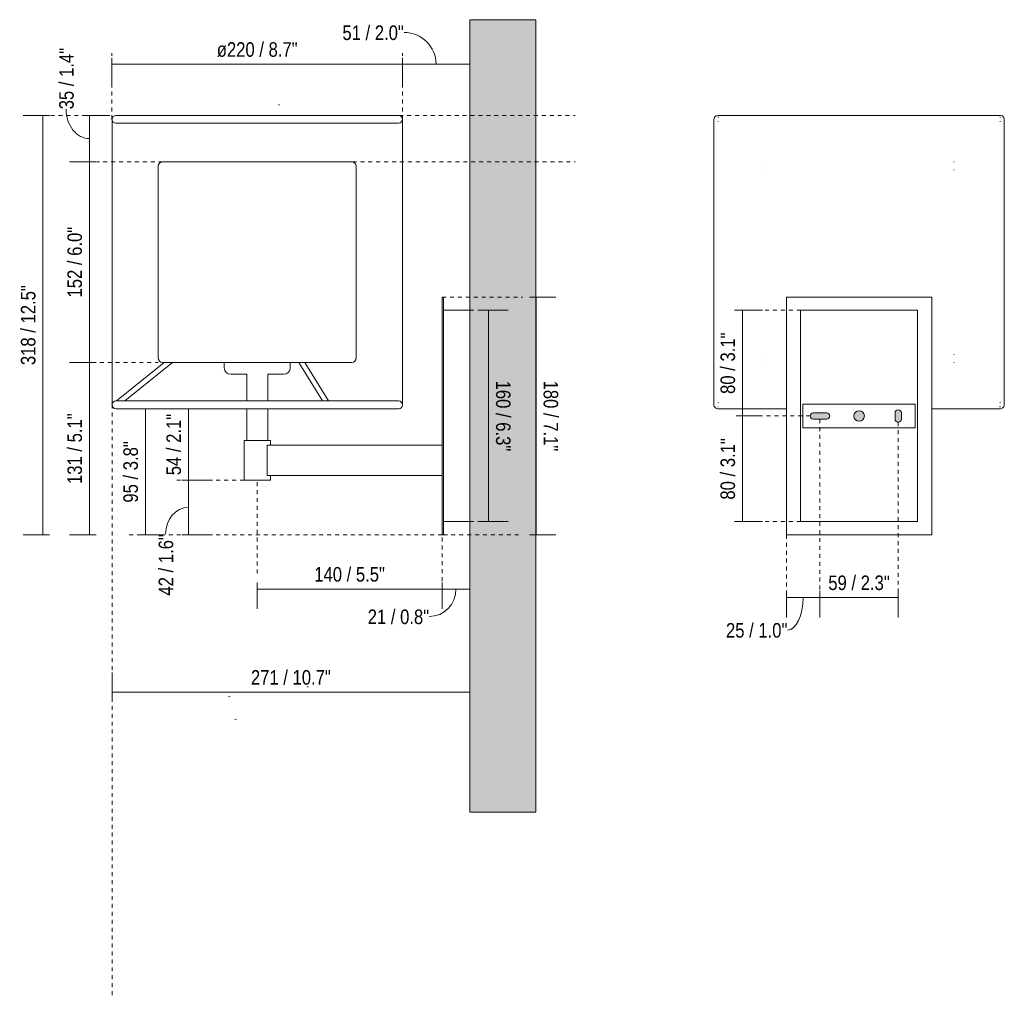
# Model space of a CAD drawing. Header units: millimetres. Extents: x -6760 to -4511, y -141 to 6739.
# Tile 2 of 3: x -5257 to -4511, y -141 to 600. Entities that reach past the tile are written whole.
import ezdxf

# ---------------------------------------------------------------- set-up
doc = ezdxf.new("R2010")
doc.units = ezdxf.units.MM
doc.linetypes.add('Dash', pattern=[6, 3, -3])
doc.linetypes.add('Hidden', pattern=[7.14375, 4.7625, -2.38125])
doc.layers.add('A-ANNO-DIMS', color=7, linetype='Dash', lineweight=9, true_color=0xd2d2d2)
for name, color, linetype, lineweight in [('A-ANNO-DIMS-5', 7, 'Continuous', 9), ('A-DETL-GENF', 7, 'Continuous', 9), ('A-WALL', 7, 'Continuous', 9), ('E-LITE-EQPM', 7, 'Continuous', 20)]:
    doc.layers.add(name, color=color, linetype=linetype, lineweight=lineweight)
doc.styles.add('Arial Narrow', font='ARIALN.TTF', dxfattribs={"height": 11})
doc.dimstyles.new('FARO_-_2_2mm_Arial_Narrow_mm_Inch_Left', dxfattribs={"dimscale": 304.8, "dimtxt": 11.257741, "dimasz": 0, "dimexe": 0.049213, "dimexo": 0.0625, "dimgap": 0.008202, "dimtad": 1, "dimdec": 0, "dimzin": 0, "dimdsep": 46, "dimtxsty": 'Arial Narrow', "dimblk1": 'NONE', "dimblk2": 'NONE', "dimsah": 1, "dimcen": 0.09, "dimadec": 0, "dimazin": 0, "dimtfac": 1, "dimtdec": 4, "dimtix": 1, "dimtmove": 0, "dimatfit": 3, "dimfxl": 0.016404, "dimfxlon": 1, "dimtvp": 1, "dimtolj": 1, "dimtzin": 0, "dimarcsym": 2})
doc.dimstyles.new('FARO_-_2_2mm_Arial_Narrow_mm_Inch_Left_1', dxfattribs={"dimscale": 304.8, "dimtxt": 11.257741, "dimasz": 0, "dimexe": 0.049213, "dimexo": 0.0625, "dimgap": 0.008202, "dimtad": 1, "dimdec": 0, "dimzin": 0, "dimdsep": 46, "dimtxsty": 'Arial Narrow', "dimblk1": 'NONE', "dimblk2": 'NONE', "dimsah": 1, "dimcen": 0.09, "dimadec": 0, "dimazin": 0, "dimtfac": 1, "dimtdec": 4, "dimtix": 1, "dimtmove": 1, "dimatfit": 3, "dimfxl": 0.016404, "dimfxlon": 1, "dimtvp": 1, "dimtolj": 1, "dimtzin": 0, "dimarcsym": 2})
doc.dimstyles.new('FARO_-_2_2mm_Arial_Narrow_mm_Inch_Left_2', dxfattribs={"dimscale": 304.8, "dimtxt": 11.257741, "dimasz": 0, "dimexe": 0.049213, "dimexo": 0.0625, "dimgap": 0.008202, "dimtad": 1, "dimdec": 0, "dimzin": 0, "dimdsep": 46, "dimtxsty": 'Arial Narrow', "dimblk1": 'NONE', "dimblk2": 'NONE', "dimsah": 1, "dimcen": 0.09, "dimadec": 0, "dimazin": 0, "dimtfac": 1, "dimtdec": 4, "dimtix": 1, "dimtmove": 0, "dimatfit": 3, "dimfxl": 0.016404, "dimfxlon": 1, "dimtvp": 1, "dimtolj": 1, "dimtzin": 0, "dimarcsym": 2})
doc.dimstyles.new('FARO_-_2_2mm_Arial_Narrow_mm_Inch_Left_3', dxfattribs={"dimscale": 304.8, "dimtxt": 11.257741, "dimasz": 0, "dimexe": 0.049213, "dimexo": 0.0625, "dimgap": 0.008202, "dimtad": 1, "dimdec": 0, "dimzin": 0, "dimdsep": 46, "dimtxsty": 'Arial Narrow', "dimblk1": 'NONE', "dimblk2": 'NONE', "dimsah": 1, "dimcen": 0.09, "dimadec": 0, "dimazin": 0, "dimtfac": 1, "dimtdec": 4, "dimtix": 1, "dimtmove": 0, "dimatfit": 3, "dimfxl": 0.016404, "dimfxlon": 1, "dimtvp": 1, "dimtolj": 1, "dimtzin": 0, "dimarcsym": 2})
doc.dimstyles.new('FARO_-_2_2mm_Arial_Narrow_mm_Inch_Right', dxfattribs={"dimscale": 304.8, "dimtxt": 11.257741, "dimasz": 0, "dimexe": 0.049213, "dimexo": 0.0625, "dimgap": 0.008202, "dimtad": 1, "dimdec": 0, "dimzin": 0, "dimdsep": 46, "dimtxsty": 'Arial Narrow', "dimblk1": 'NONE', "dimblk2": 'NONE', "dimsah": 1, "dimcen": 0.09, "dimadec": 0, "dimazin": 0, "dimtfac": 1, "dimtdec": 4, "dimtix": 1, "dimtmove": 0, "dimatfit": 3, "dimfxl": 0.016404, "dimfxlon": 1, "dimtvp": 1, "dimtolj": 1, "dimtzin": 0, "dimarcsym": 2})
doc.dimstyles.new('FARO_-_2_2mm_Arial_Narrow_mm_Inch_Right_1', dxfattribs={"dimscale": 304.8, "dimtxt": 11.257741, "dimasz": 0, "dimexe": 0.049213, "dimexo": 0.0625, "dimgap": 0.008202, "dimtad": 1, "dimdec": 0, "dimzin": 0, "dimdsep": 46, "dimtxsty": 'Arial Narrow', "dimblk1": 'NONE', "dimblk2": 'NONE', "dimsah": 1, "dimcen": 0.09, "dimadec": 0, "dimazin": 0, "dimtfac": 1, "dimtdec": 4, "dimtix": 1, "dimtmove": 1, "dimatfit": 3, "dimfxl": 0.016404, "dimfxlon": 1, "dimtvp": 1, "dimtolj": 1, "dimtzin": 0, "dimarcsym": 2})

# ---------------------------------------------------------------- blocks, each defined once
blk = doc.blocks.new('68544 - 68544 SABA Matt nickel wall lamp-495561-Lateral_PDF')
at = {"layer": 'E-LITE-EQPM'}
for p, q in [((-3539.53, 526.06), (-3539.52, 526.12)), ((-3538.45, 527.11), (-3538.32, 527.23)), ((-3321.46, 527.13), (-3321.4, 527.11)), ((-3320.42, 526.05), (-3320.29, 525.92)), ((-3289.96, 390), (-3289.96, 210)), ((-3288.96, 390), (-3289.96, 390)), ((-3288.96, 210), (-3288.96, 390)), ((-3288.96, 380), (-3268.96, 380)), ((-3539.96, 308.6), (-3539.96, 308.49)), ((-3538.52, 305.93), (-3538.59, 306.01)), ((-3319.96, 308.49), (-3319.99, 308.38)), ((-3437.96, 305.4), (-3437.96, 281.5)), ((-3421.96, 281.5), (-3421.96, 305.4)), ((-3439.96, 281.5), (-3439.96, 251.5)), ((-3419.96, 281.5), (-3439.96, 281.5)), ((-3422.36, 255), (-3422.36, 278)), ((-3289.96, 278), (-3422.36, 278)), ((-3419.96, 278), (-3419.96, 281.5)), ((-3422.36, 255), (-3289.96, 255)), ((-3419.96, 251.5), (-3419.96, 255)), ((-3419.96, 251.5), (-3439.96, 251.5)), ((-3268.96, 220), (-3288.96, 220)), ((-3289.96, 210), (-3288.96, 210))]:
    blk.add_line(p, q, dxfattribs=at)
at = {"layer": 'E-LITE-EQPM', "flags": 128}
blk.add_lwpolyline([(-3539.51, 307), (-3539.63, 307.13), (-3539.69, 307.4)], dxfattribs=at)
blk = doc.blocks.new('68544 - 68544 SABA Matt nickel wall lamp-495561-Alzado_PDF Fixing')
at = {"layer": 'E-LITE-EQPM', "color": 253, "lineweight": 9, "true_color": 0xaaaaaa}
for p, q in [((6469.5, 524.55), (6469.5, 308.49)), ((6689.49, 308.49), (6689.49, 524.55)), ((6507.72, 492.44), (6507.49, 492.44)), ((6651.3, 492.44), (6651.5, 492.44)), ((6507.69, 486.44), (6507.49, 486.44)), ((6651.27, 486.44), (6651.5, 486.44)), ((6507.72, 346.56), (6507.49, 346.56)), ((6651.3, 346.56), (6651.5, 346.56)), ((6507.69, 340.56), (6507.49, 340.56)), ((6651.27, 340.56), (6651.5, 340.56))]:
    blk.add_line(p, q, dxfattribs=at)
at = {"layer": 'E-LITE-EQPM', "color": 253, "lineweight": 9, "true_color": 0xaaaaaa, "flags": 128}
for points in [[(6469.5, 524.55), (6469.94, 526.12), (6471.13, 527.23), (6472.5, 527.55)], [(6579.5, 527.55), (6569.67, 527.55), (6559.92, 527.55), (6550.34, 527.55), (6541, 527.55), (6531.99, 527.55), (6523.39, 527.55), (6515.25, 527.55), (6507.66, 527.55), (6500.68, 527.55), (6494.37, 527.55), (6488.77, 527.55), (6483.94, 527.55), (6479.93, 527.55), (6476.75, 527.55), (6474.44, 527.55), (6473.02, 527.55), (6472.5, 527.55), (6472.5, 527.55)], [(6472.5, 527.55), (6472.95, 527.55), (6474.3, 527.55), (6476.55, 527.55), (6479.66, 527.55), (6483.62, 527.55), (6488.39, 527.55), (6493.93, 527.55), (6500.19, 527.55), (6507.13, 527.55), (6514.68, 527.55), (6522.77, 527.55), (6531.34, 527.55), (6540.33, 527.55), (6549.64, 527.55), (6559.21, 527.55), (6568.94, 527.55), (6578.77, 527.55), (6579.5, 527.55)], [(6472.96, 526.16), (6472.5, 526.16), (6472.5, 526.16)], [(6472.85, 522.96), (6472.5, 522.96), (6472.5, 522.96)], [(6579.5, 527.55), (6589.33, 527.55), (6599.07, 527.55), (6608.65, 527.55), (6617.99, 527.55), (6627, 527.55), (6635.6, 527.55), (6643.74, 527.55), (6651.33, 527.55), (6658.31, 527.55), (6664.62, 527.55), (6670.22, 527.55), (6675.05, 527.55), (6679.07, 527.55), (6682.24, 527.55), (6684.55, 527.55), (6685.97, 527.55), (6686.49, 527.55), (6686.49, 527.55)], [(6686.49, 527.55), (6686.04, 527.55), (6684.69, 527.55), (6682.44, 527.55), (6679.33, 527.55), (6675.37, 527.55), (6670.6, 527.55), (6665.06, 527.55), (6658.8, 527.55), (6651.86, 527.55), (6644.32, 527.55), (6636.22, 527.55), (6627.65, 527.55), (6618.66, 527.55), (6609.35, 527.55), (6599.79, 527.55), (6590.05, 527.55), (6580.22, 527.55), (6579.5, 527.55)], [(6686.04, 522.96), (6686.49, 522.96), (6686.49, 522.96)], [(6686.13, 526.16), (6686.49, 526.16), (6686.49, 526.16)], [(6686.49, 527.55), (6688.06, 527.11), (6689.17, 525.92), (6689.49, 524.55)], [(6472.5, 305.49), (6470.93, 305.93), (6469.83, 307.13), (6469.5, 308.49)], [(6472.95, 310.09), (6472.5, 310.09), (6472.5, 310.09)], [(6472.86, 306.89), (6472.5, 306.89), (6472.5, 306.89)], [(6685.97, 306.89), (6686.49, 306.89), (6686.49, 306.89)], [(6686.14, 310.09), (6686.49, 310.09), (6686.49, 310.09)], [(6689.49, 308.49), (6689.05, 306.93), (6687.86, 305.82), (6686.49, 305.49)], [(6524.5, 305.49), (6523.39, 305.49), (6515.25, 305.49), (6507.66, 305.49), (6500.68, 305.49), (6494.37, 305.49), (6488.77, 305.49), (6483.94, 305.49), (6479.93, 305.49), (6476.75, 305.49), (6474.44, 305.49), (6473.02, 305.49), (6472.5, 305.49), (6472.5, 305.49)], [(6472.5, 305.49), (6472.95, 305.49), (6474.3, 305.49), (6476.55, 305.49), (6479.66, 305.49), (6483.62, 305.49), (6488.39, 305.49), (6493.93, 305.49), (6500.19, 305.49), (6507.13, 305.49), (6514.68, 305.49), (6522.77, 305.49), (6524.5, 305.49)], [(6634.5, 305.49), (6635.6, 305.49), (6643.74, 305.49), (6651.33, 305.49), (6658.31, 305.49), (6664.62, 305.49), (6670.22, 305.49), (6675.05, 305.49), (6679.07, 305.49), (6682.24, 305.49), (6684.55, 305.49), (6685.97, 305.49), (6686.49, 305.49), (6686.49, 305.49)], [(6686.49, 305.49), (6686.04, 305.49), (6684.69, 305.49), (6682.44, 305.49), (6679.33, 305.49), (6675.37, 305.49), (6670.6, 305.49), (6665.06, 305.49), (6658.8, 305.49), (6651.86, 305.49), (6644.32, 305.49), (6636.22, 305.49), (6634.5, 305.49)]]:
    blk.add_lwpolyline(points, dxfattribs=at)
blk = doc.blocks.new('DIMBLOCK6-Lateral_PDF')
at = {"layer": 'A-ANNO-DIMS-5', "color": 251, "true_color": 0x5b5b5b, "transparency": 16777216}
for p, q in [((-5186.81, 90.68), (-5186.81, 105.88)), ((-4915.81, 90.68), (-4915.81, 105.88)), ((-5186.81, 90.88), (-4915.81, 90.88)), ((-5186.81, 90.88), (-5186.81, 85.88)), ((-4915.81, 90.88), (-4915.81, 85.88))]:
    blk.add_line(p, q, dxfattribs=at)
at = {"layer": 'A-ANNO-DIMS-5', "color": 0, "transparency": 16777216, "insert": (-5081.6, 107.6), "char_height": 11, "width": 72.6928, "attachment_point": 1, "line_spacing_factor": 0.974696, "style": 'Arial Narrow'}
blk.add_mtext('271 / 10.7"', dxfattribs=at)
blk = doc.blocks.new('_None')
blk = doc.blocks.new('DIMBLOCK7-Lateral_PDF')
at = {"layer": 'A-ANNO-DIMS-5', "color": 251, "true_color": 0x5b5b5b, "transparency": 16777216}
for p, q in [((-5198.89, 340.54), (-5218.89, 340.54)), ((-5203.89, 340.54), (-5203.89, 210)), ((-5203.89, 340.54), (-5198.89, 340.54)), ((-5198.89, 210), (-5218.89, 210)), ((-5203.89, 210), (-5198.89, 210))]:
    blk.add_line(p, q, dxfattribs=at)
at = {"layer": 'A-ANNO-DIMS-5', "color": 0, "transparency": 16777216, "insert": (-5220.6, 248.47), "char_height": 11, "width": 64.3299, "attachment_point": 1, "rotation": 90, "line_spacing_factor": 0.974696, "style": 'Arial Narrow'}
blk.add_mtext('131 / 5.1"', dxfattribs=at)
blk = doc.blocks.new('DIMBLOCK8-Lateral_PDF')
at = {"layer": 'A-ANNO-DIMS-5', "color": 251, "true_color": 0x5b5b5b, "transparency": 16777216}
for p, q in [((-5203.89, 527.56), (-5208.89, 527.56)), ((-5204.09, 527.56), (-5188.89, 527.56)), ((-5203.89, 527.56), (-5203.89, 492.45)), ((-5198.89, 492.45), (-5218.89, 492.45)), ((-5203.89, 492.45), (-5198.89, 492.45))]:
    blk.add_line(p, q, dxfattribs=at)
blk.add_ellipse((-5203.89, 532.15), major_axis=(0, 22.15), ratio=0.797414, start_param=1.570796, end_param=3.141593, dxfattribs=at)
at = {"layer": 'A-ANNO-DIMS-5', "color": 0, "transparency": 16777216, "insert": (-5226.83, 532.15), "char_height": 11, "width": 55.9671, "attachment_point": 1, "rotation": 90, "line_spacing_factor": 0.974696, "style": 'Arial Narrow'}
blk.add_mtext('35 / 1.4"', dxfattribs=at)
blk = doc.blocks.new('DIMBLOCK9-Lateral_PDF')
at = {"layer": 'A-ANNO-DIMS-5', "color": 251, "true_color": 0x5b5b5b, "transparency": 16777216}
for p, q in [((-5198.89, 492.45), (-5218.89, 492.45)), ((-5203.89, 492.45), (-5203.89, 340.54)), ((-5203.89, 492.45), (-5198.89, 492.45)), ((-5198.89, 340.54), (-5218.89, 340.54)), ((-5203.89, 340.54), (-5198.89, 340.54))]:
    blk.add_line(p, q, dxfattribs=at)
at = {"layer": 'A-ANNO-DIMS-5', "color": 0, "transparency": 16777216, "insert": (-5220.6, 389.69), "char_height": 11, "width": 64.3299, "attachment_point": 1, "rotation": 90, "line_spacing_factor": 0.974696, "style": 'Arial Narrow'}
blk.add_mtext('152 / 6.0"', dxfattribs=at)
blk = doc.blocks.new('DIMBLOCK10-Lateral_PDF')
at = {"layer": 'A-ANNO-DIMS-5', "color": 251, "true_color": 0x5b5b5b, "transparency": 16777216}
for p, q in [((-5234.1, 527.56), (-5254.1, 527.56)), ((-5239.1, 527.56), (-5239.1, 210)), ((-5239.1, 527.56), (-5234.1, 527.56)), ((-5234.1, 210), (-5254.1, 210)), ((-5239.1, 210), (-5234.1, 210))]:
    blk.add_line(p, q, dxfattribs=at)
at = {"layer": 'A-ANNO-DIMS-5', "color": 0, "transparency": 16777216, "insert": (-5255.82, 338.49), "char_height": 11, "width": 72.6928, "attachment_point": 1, "rotation": 90, "line_spacing_factor": 0.974696, "style": 'Arial Narrow'}
blk.add_mtext('318 / 12.5"', dxfattribs=at)
blk = doc.blocks.new('DIMBLOCK11-Lateral_PDF')
at = {"layer": 'A-ANNO-DIMS-5', "color": 251, "true_color": 0x5b5b5b, "transparency": 16777216}
for p, q in [((-4901.69, 380), (-4906.69, 380)), ((-4901.89, 380), (-4886.69, 380)), ((-4901.69, 380), (-4901.69, 220)), ((-4901.69, 220), (-4906.69, 220)), ((-4901.89, 220), (-4886.69, 220))]:
    blk.add_line(p, q, dxfattribs=at)
at = {"layer": 'A-ANNO-DIMS-5', "color": 0, "transparency": 16777216, "insert": (-4884.97, 326.8), "char_height": 11, "width": 64.3299, "attachment_point": 1, "rotation": 270, "line_spacing_factor": 0.974696, "style": 'Arial Narrow'}
blk.add_mtext('160 / 6.3"', dxfattribs=at)
blk = doc.blocks.new('DIMBLOCK12-Lateral_PDF')
at = {"layer": 'A-ANNO-DIMS-5', "color": 251, "true_color": 0x5b5b5b, "transparency": 16777216}
for p, q in [((-4870.64, 390), (-4850.64, 390)), ((-4865.64, 390), (-4870.64, 390)), ((-4865.64, 390), (-4865.64, 210)), ((-4870.64, 210), (-4850.64, 210)), ((-4865.64, 210), (-4870.64, 210))]:
    blk.add_line(p, q, dxfattribs=at)
at = {"layer": 'A-ANNO-DIMS-5', "color": 0, "transparency": 16777216, "insert": (-4848.92, 326.8), "char_height": 11, "width": 64.3299, "attachment_point": 1, "rotation": 270, "line_spacing_factor": 0.974696, "style": 'Arial Narrow'}
blk.add_mtext('180 / 7.1"', dxfattribs=at)
blk = doc.blocks.new('DIMBLOCK13-Lateral_PDF')
at = {"layer": 'A-ANNO-DIMS-5', "color": 251, "true_color": 0x5b5b5b, "transparency": 16777216}
for p, q in [((-5076.82, 173.91), (-5076.82, 153.91)), ((-5076.82, 168.91), (-5076.82, 173.91)), ((-4936.81, 173.91), (-4936.81, 153.91)), ((-4936.81, 168.91), (-4936.81, 173.91)), ((-5076.82, 168.91), (-4936.81, 168.91))]:
    blk.add_line(p, q, dxfattribs=at)
at = {"layer": 'A-ANNO-DIMS-5', "color": 0, "transparency": 16777216, "insert": (-5033.62, 185.62), "char_height": 11, "width": 64.3299, "attachment_point": 1, "line_spacing_factor": 0.974696, "style": 'Arial Narrow'}
blk.add_mtext('140 / 5.5"', dxfattribs=at)
blk = doc.blocks.new('DIMBLOCK14-Lateral_PDF')
at = {"layer": 'A-ANNO-DIMS-5', "color": 251, "true_color": 0x5b5b5b, "transparency": 16777216}
for p, q in [((-4915.81, 168.71), (-4915.81, 183.91)), ((-4936.81, 173.91), (-4936.81, 153.91)), ((-4936.81, 168.91), (-4936.81, 173.91)), ((-4936.81, 168.91), (-4915.81, 168.91)), ((-4915.81, 168.91), (-4915.81, 163.91))]:
    blk.add_line(p, q, dxfattribs=at)
blk.add_ellipse((-4946.5, 168.91), major_axis=(0, 20.72), ratio=0.974499, start_param=3.141593, end_param=4.712389, dxfattribs=at)
at = {"layer": 'A-ANNO-DIMS-5', "color": 0, "transparency": 16777216, "insert": (-4993.14, 153.47), "char_height": 11, "width": 55.9671, "attachment_point": 1, "line_spacing_factor": 0.974696, "style": 'Arial Narrow'}
blk.add_mtext('21 / 0.8"', dxfattribs=at)
blk = doc.blocks.new('DIMBLOCK15-Lateral_PDF')
at = {"layer": 'A-ANNO-DIMS-5', "color": 251, "true_color": 0x5b5b5b, "transparency": 16777216}
for p, q in [((-5128.89, 305.4), (-5133.89, 305.4)), ((-5129.09, 305.4), (-5113.89, 305.4)), ((-5128.89, 305.4), (-5128.89, 251.5)), ((-5128.89, 251.5), (-5133.89, 251.5)), ((-5129.09, 251.5), (-5113.89, 251.5))]:
    blk.add_line(p, q, dxfattribs=at)
at = {"layer": 'A-ANNO-DIMS-5', "color": 0, "transparency": 16777216, "insert": (-5145.61, 255.13), "char_height": 11, "width": 55.9671, "attachment_point": 1, "rotation": 90, "line_spacing_factor": 0.974696, "style": 'Arial Narrow'}
blk.add_mtext('54 / 2.1"', dxfattribs=at)
blk = doc.blocks.new('DIMBLOCK16-Lateral_PDF')
at = {"layer": 'A-ANNO-DIMS-5', "color": 251, "true_color": 0x5b5b5b, "transparency": 16777216}
for p, q in [((-5128.89, 251.5), (-5133.89, 251.5)), ((-5129.09, 251.5), (-5113.89, 251.5)), ((-5128.89, 251.5), (-5128.89, 210)), ((-5128.89, 210), (-5133.89, 210)), ((-5129.09, 210), (-5113.89, 210))]:
    blk.add_line(p, q, dxfattribs=at)
blk.add_ellipse((-5128.89, 210.66), major_axis=(0, 20.09), ratio=0.861521, start_param=0, end_param=1.570796, dxfattribs=at)
at = {"layer": 'A-ANNO-DIMS-5', "color": 0, "transparency": 16777216, "insert": (-5151.49, 164.02), "char_height": 11, "width": 55.9671, "attachment_point": 1, "rotation": 90, "line_spacing_factor": 0.974696, "style": 'Arial Narrow'}
blk.add_mtext('42 / 1.6"', dxfattribs=at)
blk = doc.blocks.new('DIMBLOCK17-Lateral_PDF')
at = {"layer": 'A-ANNO-DIMS-5', "color": 251, "true_color": 0x5b5b5b, "transparency": 16777216}
for p, q in [((-5161.5, 305.4), (-5166.5, 305.4)), ((-5161.7, 305.4), (-5146.5, 305.4)), ((-5161.5, 305.4), (-5161.5, 210)), ((-5161.5, 210), (-5166.5, 210)), ((-5161.7, 210), (-5146.5, 210))]:
    blk.add_line(p, q, dxfattribs=at)
at = {"layer": 'A-ANNO-DIMS-5', "color": 0, "transparency": 16777216, "insert": (-5178.22, 234.38), "char_height": 11, "width": 55.9671, "attachment_point": 1, "rotation": 90, "line_spacing_factor": 0.974696, "style": 'Arial Narrow'}
blk.add_mtext('95 / 3.8"', dxfattribs=at)
blk = doc.blocks.new('DIMBLOCK18-Lateral_PDF')
at = {"layer": 'A-ANNO-DIMS-5', "color": 251, "true_color": 0x5b5b5b, "transparency": 16777216}
for p, q in [((-4966.81, 566.24), (-4966.81, 571.24)), ((-4915.81, 566.24), (-4915.81, 571.24)), ((-4966.81, 566.44), (-4966.81, 551.24)), ((-4915.81, 566.24), (-4966.81, 566.24)), ((-4915.81, 566.44), (-4915.81, 551.24))]:
    blk.add_line(p, q, dxfattribs=at)
blk.add_ellipse((-4965.65, 566.24), major_axis=(24.34, 0), ratio=0.990228, start_param=0, end_param=1.570796, dxfattribs=at)
at = {"layer": 'A-ANNO-DIMS-5', "color": 0, "transparency": 16777216, "insert": (-5012.29, 595.62), "char_height": 11, "width": 55.9671, "attachment_point": 1, "line_spacing_factor": 0.974696, "style": 'Arial Narrow'}
blk.add_mtext('51 / 2.0"', dxfattribs=at)
blk = doc.blocks.new('DIMBLOCK19-Lateral_PDF')
at = {"layer": 'A-ANNO-DIMS-5', "color": 251, "true_color": 0x5b5b5b, "transparency": 16777216}
for p, q in [((-5186.82, 566.24), (-5186.82, 571.24)), ((-4966.81, 566.24), (-4966.81, 571.24)), ((-5186.82, 566.44), (-5186.82, 551.24)), ((-4966.81, 566.24), (-5186.82, 566.24)), ((-4966.81, 566.44), (-4966.81, 551.24))]:
    blk.add_line(p, q, dxfattribs=at)
at = {"layer": 'A-ANNO-DIMS-5', "color": 0, "transparency": 16777216, "insert": (-5107.46, 582.95), "char_height": 11, "width": 73.5506, "attachment_point": 1, "line_spacing_factor": 0.974696, "style": 'Arial Narrow'}
blk.add_mtext('ø220 / 8.7"', dxfattribs=at)
blk = doc.blocks.new('DIMBLOCK20-Alzado_PDF Fixing')
at = {"layer": 'A-ANNO-DIMS-5', "color": 251, "true_color": 0x5b5b5b, "transparency": 16777216}
for p, q in [((-4675.97, 167.51), (-4675.97, 147.51)), ((-4675.97, 162.51), (-4675.97, 167.51)), ((-4650.62, 167.51), (-4650.62, 147.51)), ((-4650.62, 162.51), (-4650.62, 167.51)), ((-4675.97, 162.51), (-4650.62, 162.51))]:
    blk.add_line(p, q, dxfattribs=at)
blk.add_ellipse((-4675.15, 162.51), major_axis=(0, 24.59), ratio=0.481806, start_param=3.141593, end_param=4.712389, dxfattribs=at)
at = {"layer": 'A-ANNO-DIMS-5', "color": 0, "transparency": 16777216, "insert": (-4721.79, 143.21), "char_height": 11, "width": 55.9671, "attachment_point": 1, "line_spacing_factor": 0.974696, "style": 'Arial Narrow'}
blk.add_mtext('25 / 1.0"', dxfattribs=at)
blk = doc.blocks.new('DIMBLOCK21-Alzado_PDF Fixing')
at = {"layer": 'A-ANNO-DIMS-5', "color": 251, "true_color": 0x5b5b5b, "transparency": 16777216}
for p, q in [((-4650.62, 167.51), (-4650.62, 147.51)), ((-4650.62, 162.51), (-4650.62, 167.51)), ((-4591.32, 167.51), (-4591.32, 147.51)), ((-4591.32, 162.51), (-4591.32, 167.51)), ((-4650.62, 162.51), (-4591.32, 162.51))]:
    blk.add_line(p, q, dxfattribs=at)
at = {"layer": 'A-ANNO-DIMS-5', "color": 0, "transparency": 16777216, "insert": (-4644.29, 179.23), "char_height": 11, "width": 55.9671, "attachment_point": 1, "line_spacing_factor": 0.974696, "style": 'Arial Narrow'}
blk.add_mtext('59 / 2.3"', dxfattribs=at)
blk = doc.blocks.new('DIMBLOCK22-Alzado_PDF Fixing')
at = {"layer": 'A-ANNO-DIMS-5', "color": 251, "true_color": 0x5b5b5b, "transparency": 16777216}
for p, q in [((-4709.21, 380), (-4714.21, 380)), ((-4709.41, 380), (-4694.21, 380)), ((-4709.21, 380), (-4709.21, 300)), ((-4709.41, 300), (-4694.21, 300))]:
    blk.add_line(p, q, dxfattribs=at)
at = {"layer": 'A-ANNO-DIMS-5', "color": 251, "linetype": 'Hidden', "true_color": 0x5b5b5b, "transparency": 16777216}
blk.add_line((-4709.21, 300), (-4714.21, 300), dxfattribs=at)
at = {"layer": 'A-ANNO-DIMS-5', "color": 0, "transparency": 16777216, "insert": (-4725.93, 316.68), "char_height": 11, "width": 55.9671, "attachment_point": 1, "rotation": 90, "line_spacing_factor": 0.974696, "style": 'Arial Narrow'}
blk.add_mtext('80 / 3.1"', dxfattribs=at)
blk = doc.blocks.new('DIMBLOCK23-Alzado_PDF Fixing')
at = {"layer": 'A-ANNO-DIMS-5', "color": 251, "linetype": 'Hidden', "true_color": 0x5b5b5b, "transparency": 16777216}
blk.add_line((-4709.21, 300), (-4714.21, 300), dxfattribs=at)
at = {"layer": 'A-ANNO-DIMS-5', "color": 251, "true_color": 0x5b5b5b, "transparency": 16777216}
for p, q in [((-4709.41, 300), (-4694.21, 300)), ((-4709.21, 300), (-4709.21, 220)), ((-4709.21, 220), (-4714.21, 220)), ((-4709.41, 220), (-4694.21, 220))]:
    blk.add_line(p, q, dxfattribs=at)
at = {"layer": 'A-ANNO-DIMS-5', "color": 0, "transparency": 16777216, "insert": (-4725.93, 236.68), "char_height": 11, "width": 55.9671, "attachment_point": 1, "rotation": 90, "line_spacing_factor": 0.974696, "style": 'Arial Narrow'}
blk.add_mtext('80 / 3.1"', dxfattribs=at)

msp = doc.modelspace()

# ---------------------------------------------------------------- hatches: boundary and pattern name
at = {"layer": 'A-DETL-GENF', "true_color": 0xc0c0c0}
h = msp.add_hatch(color=9, dxfattribs=at)
h.paths.add_polyline_path([(-4591.32, 295.3), (-4590.7, 295.38), (-4590.12, 295.62), (-4589.63, 296), (-4589.24, 296.5), (-4589, 297.08), (-4588.92, 297.7), (-4588.95, 302.53), (-4589, 302.92), (-4589.24, 303.5), (-4589.67, 304.03), (-4590.12, 304.38), (-4590.7, 304.62), (-4591.32, 304.7), (-4591.94, 304.62), (-4592.52, 304.38), (-4593.02, 304), (-4593.4, 303.5), (-4593.64, 302.92), (-4593.72, 302.3), (-4593.68, 297.38), (-4593.64, 297.08), (-4593.4, 296.5), (-4593.02, 296), (-4592.47, 295.6), (-4591.94, 295.38)])
h.paths.add_polyline_path([(-4620.97, 296), (-4619.94, 296.14), (-4618.97, 296.54), (-4618.15, 297.17), (-4617.51, 298), (-4617.11, 298.96), (-4616.97, 300), (-4617.11, 301.04), (-4617.51, 302), (-4618.15, 302.83), (-4618.97, 303.46), (-4619.94, 303.86), (-4620.97, 304), (-4622.01, 303.86), (-4622.97, 303.46), (-4623.8, 302.83), (-4624.44, 302), (-4624.84, 301.04), (-4624.97, 300), (-4624.84, 298.96), (-4624.44, 298), (-4623.8, 297.17), (-4622.97, 296.54), (-4622.01, 296.14)])
h.paths.add_polyline_path([(-4648.61, 297.6), (-4645.62, 297.6), (-4645, 297.68), (-4644.42, 297.92), (-4643.93, 298.3), (-4643.55, 298.8), (-4643.31, 299.38), (-4643.22, 300), (-4643.31, 300.62), (-4643.55, 301.2), (-4643.93, 301.7), (-4644.42, 302.08), (-4645, 302.32), (-4645.8, 302.4), (-4655.62, 302.4), (-4656.25, 302.32), (-4656.82, 302.08), (-4657.32, 301.7), (-4657.7, 301.2), (-4657.94, 300.62), (-4658.02, 300), (-4657.94, 299.38), (-4657.7, 298.8), (-4657.32, 298.3), (-4656.82, 297.92), (-4656.25, 297.68), (-4655.62, 297.6), (-4654.22, 297.6)])
at = {"layer": 'A-WALL', "true_color": 0xe8e8e8}
msp.add_hatch(color=254, dxfattribs=at).paths.add_polyline_path([(-4865.81, 0), (-4865.81, 600), (-4915.81, 600), (-4915.81, 0)])
at = {"layer": 'A-WALL', "true_color": 0xf7f7f7}
msp.add_hatch(color=7, dxfattribs=at).paths.add_polyline_path([(-4915.81, 0), (-4865.81, 0), (-4865.81, 600), (-4915.81, 600), (-4915.81, 238.04)])

# ---------------------------------------------------------------- linework, layer by layer
at = {"layer": 'A-ANNO-DIMS'}
for p, q in [((-5186.82, 524.61), (-5186.82, 574.61)), ((-4966.81, 524.61), (-4966.81, 574.61)), ((-5233.34, 527.56), (-5188.34, 527.56)), ((-4969.24, 527.56), (-4835.95, 527.56)), ((-5148.4, 492.45), (-5198.4, 492.45)), ((-5004.69, 492.45), (-4835.95, 492.45)), ((-4936.81, 390), (-4875.81, 390)), ((-4915.81, 380), (-4890.81, 380)), ((-4665.22, 380), (-4715.22, 380)), ((-5196.1, 340.54), (-5151.85, 340.54)), ((-5186.81, 308.57), (-5186.81, -140.85)), ((-4658.02, 300), (-4708.02, 300)), ((-4650.62, 297.6), (-4650.62, 167.6)), ((-4591.32, 295.3), (-4591.32, 167.6)), ((-5086.81, 251.5), (-5137.67, 251.5)), ((-5076.82, 180.88), (-5076.82, 251.5)), ((-4915.81, 220), (-4890.81, 220)), ((-4665.22, 220), (-4715.22, 220)), ((-4936.81, 210), (-5173.82, 210)), ((-4936.81, 175), (-4936.81, 210)), ((-4935.81, 210), (-4875.81, 210)), ((-4675.97, 210), (-4675.97, 167.6))]:
    msp.add_line(p, q, dxfattribs=at)
at = {"layer": 'A-WALL'}
for p, q in [((-4915.81, 0), (-4915.81, 600)), ((-4865.81, 600), (-4915.81, 600)), ((-4865.81, 600), (-4865.81, 0)), ((-4865.81, 0), (-4915.81, 0))]:
    msp.add_line(p, q, dxfattribs=at)
at = {"layer": 'E-LITE-EQPM'}
for p, q in [((-5060.82, 535.48), (-5060.03, 535.48)), ((-5186.81, 524.57), (-5186.81, 308.6)), ((-4969.82, 527.56), (-5183.82, 527.56)), ((-4966.81, 308.38), (-4966.81, 524.55)), ((-5183.84, 521.63), (-4969.79, 521.63)), ((-4576.72, 380), (-4665.22, 380)), ((-4665.22, 380), (-4665.22, 220)), ((-4576.72, 220), (-4576.72, 380)), ((-5183.84, 311.36), (-4969.79, 311.36)), ((-4578.47, 309), (-4663.47, 309)), ((-4663.47, 309), (-4663.47, 291)), ((-4578.47, 291), (-4578.47, 309)), ((-5183.61, 305.4), (-4969.79, 305.4)), ((-5084.81, 305.4), (-5068.81, 305.4)), ((-4645.62, 302.4), (-4655.62, 302.4)), ((-4593.72, 302.3), (-4593.72, 297.7)), ((-4588.92, 297.7), (-4588.92, 302.3)), ((-4663.47, 291), (-4578.47, 291)), ((-4655.62, 297.6), (-4645.62, 297.6)), ((-4665.22, 220), (-4576.72, 220)), ((-5038.18, 94.58), (-5038.73, 95.13)), ((-5098.66, 87.35), (-5097.21, 87.76)), ((-5093.84, 70.1), (-5092.4, 70.51))]:
    msp.add_line(p, q, dxfattribs=at)
at = {"layer": 'E-LITE-EQPM', "color": 253, "true_color": 0xaaaaaa}
for p, q in [((-5005.29, 492.45), (-5148.4, 492.45)), ((-5151.85, 489), (-5151.85, 343.99)), ((-5001.85, 343.99), (-5001.85, 489)), ((-4565.97, 390), (-4675.97, 390)), ((-4675.97, 390), (-4675.97, 210)), ((-4565.97, 210), (-4565.97, 390)), ((-5147.41, 340.54), (-5183.45, 311.36)), ((-5177.09, 311.36), (-5141.05, 340.54)), ((-5148.4, 340.54), (-5147.41, 340.54)), ((-5141.05, 340.54), (-5147.41, 340.54)), ((-5141.05, 340.54), (-5101.8, 340.54)), ((-5051.85, 340.54), (-5101.8, 340.54)), ((-5101.8, 340.54), (-5101.8, 336.43)), ((-5051.85, 340.54), (-5045.35, 340.54)), ((-5051.85, 336.43), (-5051.85, 340.54)), ((-5040.65, 340.54), (-5045.35, 340.54)), ((-5045.35, 340.54), (-5027.43, 311.36)), ((-5040.65, 340.54), (-5005.29, 340.54)), ((-5022.73, 311.36), (-5040.65, 340.54)), ((-5096.91, 331.54), (-5084.81, 331.54)), ((-5084.81, 331.54), (-5084.81, 311.36)), ((-5068.81, 311.36), (-5068.81, 331.54)), ((-5068.81, 331.54), (-5056.73, 331.54)), ((-5183.45, 311.36), (-5177.09, 311.36)), ((-5027.43, 311.36), (-5022.73, 311.36)), ((-4675.97, 210), (-4565.97, 210))]:
    msp.add_line(p, q, dxfattribs=at)
at = {"layer": 'E-LITE-EQPM'}
for centre, radius, start, end in [((-5183.84, 524.61), 2.98, 180, 270), ((-5183.82, 524.57), 2.99, 90, 180), ((-4969.82, 524.55), 3.01, 0, 90), ((-4969.79, 524.61), 2.98, 270, 0), ((-5183.84, 308.38), 2.98, 90, 180), ((-5183.61, 308.6), 3.2, 180, 270), ((-4969.79, 308.38), 2.98, 360, 90), ((-4969.79, 308.38), 2.98, 270, 360), ((-4969.79, 308.38), 2.98, 270, 360), ((-4655.62, 300), 2.4, 90, 270), ((-4645.62, 300), 2.4, 270, 90), ((-4620.97, 300), 4, 0, 180), ((-4620.97, 300), 4, 180, 0), ((-4591.32, 302.3), 2.4, 0, 180), ((-4591.32, 297.7), 2.4, 180, 360)]:
    msp.add_arc(centre, radius, start, end, dxfattribs=at)
at = {"layer": 'E-LITE-EQPM', "color": 253, "true_color": 0xaaaaaa}
for centre, radius, start, end in [((-5148.4, 489), 3.45, 90, 180), ((-5005.29, 489), 3.45, 0, 90), ((-5148.4, 343.99), 3.45, 180, 270), ((-5005.29, 343.99), 3.45, 270, 360), ((-5096.91, 336.43), 4.89, 180, 270), ((-5056.73, 336.43), 4.89, 270, 360)]:
    msp.add_arc(centre, radius, start, end, dxfattribs=at)

# ---------------------------------------------------------------- block references
at = {"layer": 'E-LITE-EQPM'}
msp.add_blockref('68544 - 68544 SABA Matt nickel wall lamp-495561-Lateral_PDF', (-1646.85, 0), dxfattribs=at)
at = {"layer": 'E-LITE-EQPM', "color": 253, "lineweight": 9, "true_color": 0xaaaaaa}
msp.add_blockref('68544 - 68544 SABA Matt nickel wall lamp-495561-Alzado_PDF Fixing', (-11200.47, 0), dxfattribs=at)

# ---------------------------------------------------------------- dimensions: what is measured, and where the dimension line sits
at = {"layer": 'A-ANNO-DIMS', "color": 251, "linetype": 'Continuous', "true_color": 0x5b5b5b}
for base, p1, p2, override, picture, middle in [((-4966.81, 566.24), (-4915.81, 571.24), (-4966.81, 571.24), {"dimpost": '<>', "dimfxl": 50.996877}, 'DIMBLOCK18-Lateral_PDF', (-4984.3, 588.28)), ((-4915.81, 168.91), (-4936.81, 173.91), (-4915.81, 163.91), {"dimpost": '<>', "dimfxl": 23.259407}, 'DIMBLOCK14-Lateral_PDF', (-4965.16, 146.14)), ((-4650.62, 162.51), (-4675.97, 167.51), (-4650.62, 167.51), {"dimpost": '<>', "dimfxl": 25.349416}, 'DIMBLOCK20-Alzado_PDF Fixing', (-4693.8, 135.87))]:
    dim = msp.add_linear_dim(base=base, p1=p1, p2=p2, dimstyle='FARO_-_2_2mm_Arial_Narrow_mm_Inch_Right_1', override=override, dxfattribs=at)
    dim.commit()
    dim.dimension.update_dxf_attribs({"geometry": picture, "text_midpoint": middle, "dimtype": 160})
for base, p1, p2, override, picture, middle in [((-5203.89, 492.45), (-5208.89, 527.56), (-5198.89, 492.45), {"dimpost": '<>', "dimfxl": 36.507275}, 'DIMBLOCK8-Lateral_PDF', (-5219.5, 560.13)), ((-5128.89344753, 210), (-5133.89344753, 251.5), (-5133.89344753, 210), {"dimpost": '<>', "dimfxl": 41.5}, 'DIMBLOCK16-Lateral_PDF', (-5144.15282086, 192.00087517))]:
    dim = msp.add_linear_dim(base=base, p1=p1, p2=p2, angle=90, dimstyle='FARO_-_2_2mm_Arial_Narrow_mm_Inch_Left_1', override=override, dxfattribs=at)
    dim.commit()
    dim.dimension.update_dxf_attribs({"geometry": picture, "text_midpoint": middle, "dimtype": 160, "text_rotation": 90})
dim = msp.add_linear_dim(base=(-5186.82, 566.24), p1=(-4966.81, 571.24), p2=(-5186.82, 571.24), text='ø<>', dimstyle='FARO_-_2_2mm_Arial_Narrow_mm_Inch_Right', override={"dimpost": '<>', "dimfxl": 220.006227}, dxfattribs=at)
dim.commit()
dim.dimension.update_dxf_attribs({"geometry": 'DIMBLOCK19-Lateral_PDF', "text_midpoint": (-5076.81, 575.86)})
for base, p1, p2, dimstyle, override, picture, middle in [((-5239.1, 210), (-5234.1, 527.56), (-5234.1, 210), 'FARO_-_2_2mm_Arial_Narrow_mm_Inch_Left', {"dimpost": '<>', "dimfxl": 317.556538}, 'DIMBLOCK10-Lateral_PDF', (-5248.72, 368.78)), ((-5203.89, 340.54), (-5198.89, 492.45), (-5198.89, 340.54), 'FARO_-_2_2mm_Arial_Narrow_mm_Inch_Left', {"dimpost": '<>', "dimfxl": 151.904359}, 'DIMBLOCK9-Lateral_PDF', (-5213.51, 416.49)), ((-4865.64, 210), (-4870.64, 390), (-4870.64, 210), 'FARO_-_2_2mm_Arial_Narrow_mm_Inch_Right', {"dimtad": 4, "dimpost": '<>', "dimfxl": 180}, 'DIMBLOCK12-Lateral_PDF', (-4856.01, 300)), ((-4901.69, 220), (-4906.69, 380), (-4906.69, 220), 'FARO_-_2_2mm_Arial_Narrow_mm_Inch_Right', {"dimtad": 4, "dimpost": '<>', "dimfxl": 160}, 'DIMBLOCK11-Lateral_PDF', (-4892.07, 300)), ((-4709.21, 300), (-4714.21, 380), (-4714.21, 300), 'FARO_-_2_2mm_Arial_Narrow_mm_Inch_Left_2', {"dimpost": '<>', "dimfxl": 80}, 'DIMBLOCK22-Alzado_PDF Fixing', (-4718.83, 340)), ((-5203.89, 210), (-5198.89, 340.54), (-5198.89, 210), 'FARO_-_2_2mm_Arial_Narrow_mm_Inch_Left', {"dimpost": '<>', "dimfxl": 130.541195}, 'DIMBLOCK7-Lateral_PDF', (-5213.51, 275.27)), ((-5128.89, 251.5), (-5133.89, 305.4), (-5133.89, 251.5), 'FARO_-_2_2mm_Arial_Narrow_mm_Inch_Left', {"dimpost": '<>', "dimfxl": 53.898273}, 'DIMBLOCK15-Lateral_PDF', (-5138.51, 278.45)), ((-5161.5, 210), (-5166.5, 305.4), (-5166.5, 210), 'FARO_-_2_2mm_Arial_Narrow_mm_Inch_Left', {"dimpost": '<>', "dimfxl": 95.398273}, 'DIMBLOCK17-Lateral_PDF', (-5171.12, 257.7)), ((-4709.21, 220), (-4714.21, 300), (-4714.21, 220), 'FARO_-_2_2mm_Arial_Narrow_mm_Inch_Left_3', {"dimpost": '<>', "dimfxl": 80}, 'DIMBLOCK23-Alzado_PDF Fixing', (-4718.83, 260))]:
    dim = msp.add_linear_dim(base=base, p1=p1, p2=p2, angle=90, dimstyle=dimstyle, override=override, dxfattribs=at)
    dim.commit()
    dim.dimension.update_dxf_attribs({"geometry": picture, "text_midpoint": middle})
for base, p1, p2, dimstyle, override, picture, middle in [((-4936.81, 168.91), (-5076.82, 173.91), (-4936.81, 173.91), 'FARO_-_2_2mm_Arial_Narrow_mm_Inch_Right', {"dimpost": '<>', "dimfxl": 140.0102}, 'DIMBLOCK13-Lateral_PDF', (-5006.82, 178.53)), ((-4591.32, 162.51), (-4650.62, 167.51), (-4591.32, 167.51), 'FARO_-_2_2mm_Arial_Narrow_mm_Inch_Right', {"dimpost": '<>', "dimfxl": 59.301168}, 'DIMBLOCK21-Alzado_PDF Fixing', (-4620.97, 172.14)), ((-4915.81, 90.88), (-5186.81, 85.88), (-4915.81, 85.88), 'FARO_-_2_2mm_Arial_Narrow_mm_Inch_Left', {"dimpost": '<>', "dimfxl": 270.996877}, 'DIMBLOCK6-Lateral_PDF', (-5051.31, 100.5))]:
    dim = msp.add_linear_dim(base=base, p1=p1, p2=p2, dimstyle=dimstyle, override=override, dxfattribs=at)
    dim.commit()
    dim.dimension.update_dxf_attribs({"geometry": picture, "text_midpoint": middle})

doc.saveas('drawing.dxf')
